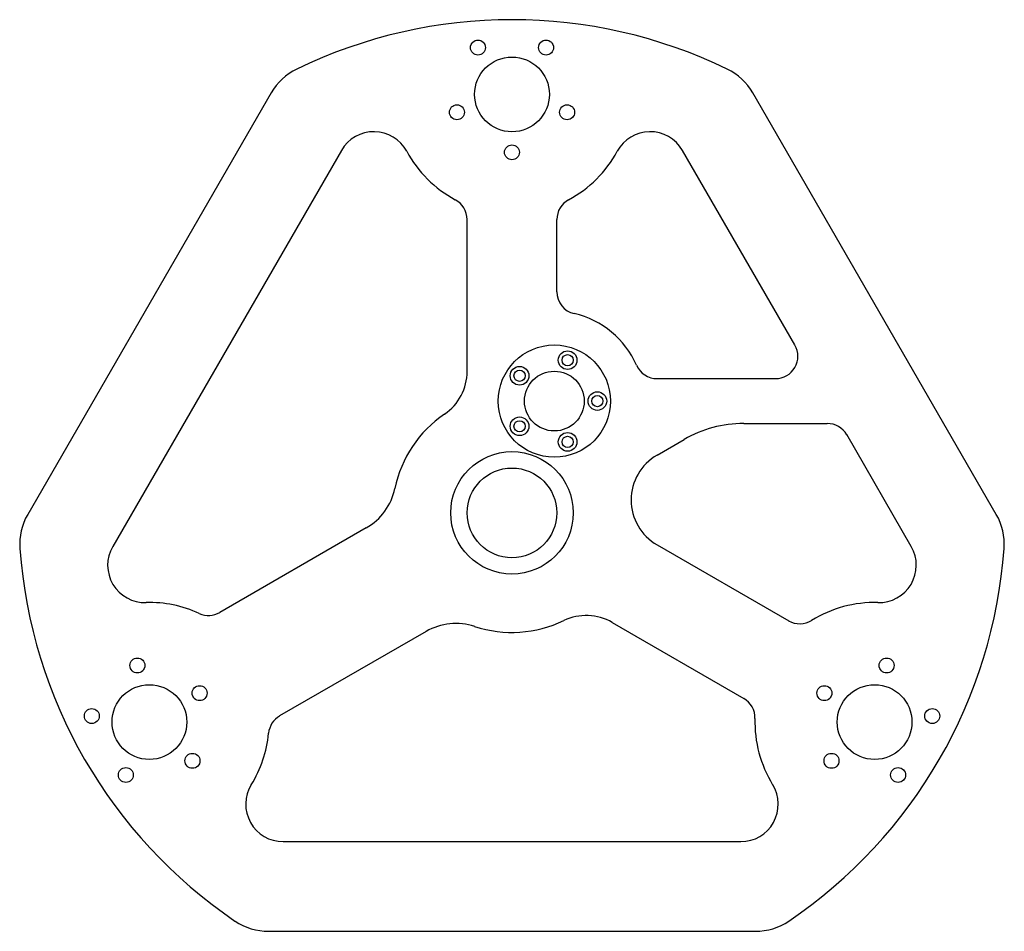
# Model space of a CAD drawing. Extents: x 0.4 to 16.8, y 1.2 to 16.5.
import ezdxf

# ---------------------------------------------------------------- set-up
doc = ezdxf.new("R2010")
doc.units = 0
doc.header["$MEASUREMENT"] = 0
doc.linetypes.add('SOLID', pattern=[0])
doc.layers.add('Layer1', color=4, linetype='SOLID')

msp = doc.modelspace()

# ---------------------------------------------------------------- linework, layer by layer
at = {"layer": 'Layer1'}
for p, q in [((4.577, 15.228), (0.507, 8.179)), ((16.701, 8.179), (12.632, 15.228)), ((5.754, 14.267), (1.928, 7.64)), ((13.334, 11.012), (11.454, 14.267)), ((7.854, 10.571), (7.854, 13.112)), ((9.354, 11.902), (9.354, 13.112)), ((11.031, 10.449), (13.009, 10.449)), ((12.48, 9.699), (13.875, 9.699)), ((11.029, 9.171), (11.48, 9.431)), ((15.28, 7.64), (14.2, 9.512)), ((6.168, 7.952), (3.719, 6.538)), ((11.029, 7.67), (13.23, 6.399)), ((10.279, 6.371), (12.48, 5.1)), ((7.168, 6.22), (4.719, 4.806)), ((4.778, 2.704), (12.43, 2.704)), ((4.535, 1.204), (12.674, 1.204))]:
    msp.add_line(p, q, dxfattribs=at)
for centre, radius in [((8.035, 15.988), 0.125), ((9.174, 15.988), 0.125), ((8.604, 15.204), 0.625), ((7.683, 14.905), 0.125), ((9.526, 14.905), 0.125), ((8.604, 14.235), 0.125), ((9.312, 10.074), 0.938), ((9.534, 10.758), 0.156), ((9.534, 10.758), 0.0938), ((8.731, 10.497), 0.156), ((8.731, 10.497), 0.0938), ((9.312, 10.074), 0.5), ((10.031, 10.074), 0.156), ((10.031, 10.074), 0.0938), ((8.731, 9.652), 0.156), ((8.731, 9.652), 0.0938), ((9.534, 9.391), 0.156), ((9.534, 9.391), 0.0938), ((8.604, 8.204), 1.024), ((8.604, 8.204), 0.75), ((2.341, 5.651), 0.125), ((14.868, 5.651), 0.125), ((2.542, 4.704), 0.625), ((3.381, 5.188), 0.125), ((13.827, 5.188), 0.125), ((14.666, 4.704), 0.625), ((1.579, 4.805), 0.125), ((15.63, 4.805), 0.125), ((3.262, 4.056), 0.125), ((13.946, 4.056), 0.125), ((2.148, 3.819), 0.125), ((15.06, 3.819), 0.125)]:
    msp.add_circle(centre, radius, dxfattribs=at)
for centre, radius, start, end in [((8.604, 8.204), 8.25, 64.1484, 115.8516), ((5.443, 14.728), 1, 115.8516, 150), ((11.766, 14.728), 1, 30, 64.1484), ((6.295, 13.955), 0.625, 28.4119, 150), ((10.913, 13.955), 0.625, 30, 151.5881), ((8.604, 15.204), 2, 208.4119, 241.7263), ((8.604, 15.204), 2, 298.2737, 331.5881), ((7.479, 13.112), 0.375, 0, 61.7263), ((9.729, 13.112), 0.375, 118.2737, 180), ((9.729, 11.902), 0.375, 180, 257.1468), ((9.312, 10.074), 1.5, 23.5782, 77.1468), ((13.009, 10.824), 0.375, 270, 390), ((6.987, 10.571), 0.867, 304.3312, 360), ((11.031, 10.824), 0.375, 203.5782, 270), ((8.604, 8.204), 2, 124.3312, 168.1897), ((12.48, 7.699), 2, 90, 120), ((13.875, 9.324), 0.375, 30, 90), ((11.463, 8.42), 0.867, 120, 240), ((5.668, 8.818), 1, 300, 348.1897), ((1.373, 7.679), 1, 150, 184.1484), ((15.835, 7.679), 1, 355.8516, 390), ((8.604, 8.204), 8.25, 184.1484, 235.8516), ((2.469, 7.328), 0.625, 150, 271.5881), ((8.604, 8.204), 8.25, 304.1484, 355.8516), ((14.739, 7.328), 0.625, 268.4119, 390), ((2.542, 4.704), 2, 65.3765, 91.5881), ((14.666, 4.704), 2, 88.4119, 121.7263), ((3.532, 6.863), 0.375, 245.3765, 300), ((9.846, 5.62), 0.867, 60, 115.6688), ((7.668, 5.354), 1, 71.8103, 120), ((8.604, 8.204), 2, 251.8103, 295.6688), ((13.417, 6.724), 0.375, 240, 301.7263), ((12.292, 4.775), 0.375, 358.2737, 420), ((4.907, 4.481), 0.375, 120, 174.6235), ((14.666, 4.704), 2, 178.2737, 211.5881), ((2.542, 4.704), 2, 328.4119, 354.6235), ((4.778, 3.329), 0.625, 148.4119, 270), ((12.43, 3.329), 0.625, 270, 391.5881), ((4.535, 2.204), 1, 235.8516, 270), ((12.674, 2.204), 1, 270, 304.1484)]:
    msp.add_arc(centre, radius, start, end, dxfattribs=at)

doc.saveas('drawing.dxf')
